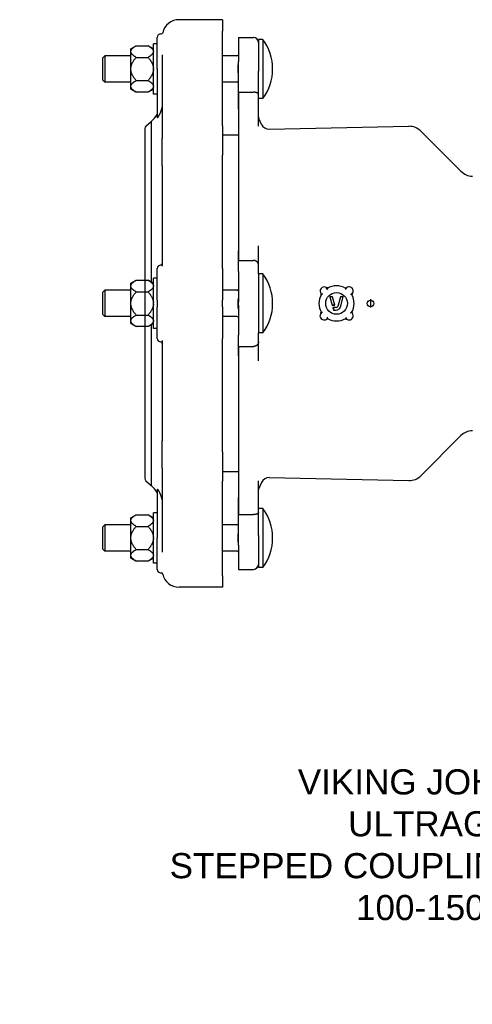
# Model space of a CAD drawing. Header units: millimetres. Extents: x 174 to 4346, y -111 to 879.
# Tile 2 of 5: x 519 to 790, y -111 to 477. Entities that reach past the tile are written whole.
import ezdxf

# ---------------------------------------------------------------- set-up
doc = ezdxf.new("R2010")
doc.units = ezdxf.units.MM
for name, color, linetype in [('DETAIL', 2, 'Continuous'), ('ORIGIN', 6, 'Continuous'), ('TEXT', 7, 'Continuous')]:
    doc.layers.add(name, color=color, linetype=linetype)
doc.styles.add('fastrack', font='ARIAL.TTF')

msp = doc.modelspace()

# ---------------------------------------------------------------- linework, layer by layer
msp.add_line((593.71, 321.38), (593.71, 293.68))
at = {"layer": 'DETAIL'}
for p, q in [((640.22, 476.92), (614.22, 476.92)), ((640.22, 476.92), (640.22, 470.09)), ((601.22, 447.51), (601.22, 466.39)), ((603.22, 468.39), (603.5, 468.39)), ((640.22, 413.59), (640.22, 470.09)), ((649.69, 466.29), (649.69, 451.89)), ((649.69, 466.29), (658.69, 466.29)), ((661.69, 465.13), (661.69, 446.11)), ((664.3, 465.13), (661.69, 465.13)), ((664.3, 465.13), (664.3, 429.93)), ((585.41, 459.53), (588.61, 461.38)), ((585.41, 458.13), (585.41, 459.53)), ((588.61, 461.38), (595.71, 461.38)), ((598.91, 459.53), (595.71, 461.38)), ((598.91, 432.53), (598.91, 462.53)), ((601.22, 462.53), (598.91, 462.53)), ((568.69, 454.16), (569.91, 455.38)), ((568.69, 440.9), (568.69, 454.16)), ((569.91, 455.38), (569.91, 439.68)), ((585.41, 455.38), (569.91, 455.38)), ((585.41, 457.69), (585.41, 458.13)), ((585.41, 447.97), (585.41, 457.69)), ((588.61, 454.45), (595.71, 454.45)), ((604.22, 455.95), (604.22, 405.92)), ((648.69, 455.38), (640.22, 455.38)), ((585.41, 447.09), (585.41, 447.97)), ((585.41, 437.36), (585.41, 447.09)), ((601.22, 447.51), (601.22, 418.42)), ((649.69, 447.94), (649.69, 451.89)), ((649.69, 433.63), (649.69, 447.94)), ((568.69, 440.9), (569.91, 439.68)), ((661.69, 432.32), (661.69, 446.11)), ((585.41, 439.68), (569.91, 439.68)), ((585.41, 436.92), (585.41, 437.36)), ((585.41, 435.52), (585.41, 436.92)), ((585.41, 435.52), (588.61, 433.68)), ((588.61, 440.6), (595.71, 440.6)), ((598.91, 435.52), (595.71, 433.68)), ((648.69, 439.68), (640.22, 439.68)), ((595.71, 433.68), (588.61, 433.68)), ((601.22, 432.53), (598.91, 432.53)), ((649.69, 423.43), (649.69, 433.63)), ((649.69, 433.63), (658.69, 433.63)), ((649.72, 432.47), (649.72, 334.63)), ((661.69, 413.45), (661.69, 432.32)), ((664.3, 429.93), (661.69, 429.93)), ((649.69, 423.43), (649.69, 338.98)), ((663.55, 414.43), (661.88, 418.02)), ((593.71, 411.88), (593.71, 321.38)), ((594.38, 413.37), (597.53, 416.17)), ((597.53, 416.17), (597.53, 320.33)), ((640.22, 413.59), (640.22, 396.06)), ((668.19, 411.54), (751.55, 413.29)), ((604.22, 389.65), (604.22, 405.92)), ((644.61, 408.03), (640.22, 408.03)), ((649.69, 408.03), (644.61, 408.03)), ((782.75, 386.45), (758.83, 410.36)), ((640.22, 328.37), (640.22, 396.06)), ((604.22, 389.65), (604.22, 329.71)), ((661.69, 330.52), (661.69, 341.9)), ((649.69, 333.21), (649.69, 338.98)), ((649.69, 327.63), (649.69, 333.21)), ((649.69, 333.21), (658.69, 333.21)), ((661.69, 325.13), (661.69, 330.52)), ((601.22, 309.53), (601.22, 328.41)), ((640.22, 328.37), (640.22, 309.53)), ((649.69, 326.57), (649.69, 327.63)), ((649.69, 326.57), (649.69, 308.53)), ((661.69, 325.13), (661.69, 294.87)), ((664.3, 325.13), (661.69, 325.13)), ((664.3, 325.13), (664.3, 289.93)), ((585.41, 319.53), (588.61, 321.38)), ((585.41, 318.13), (585.41, 319.53)), ((585.41, 317.69), (585.41, 318.13)), ((585.41, 307.97), (585.41, 317.69)), ((588.61, 321.38), (595.71, 321.38)), ((598.91, 319.53), (595.71, 321.38)), ((598.91, 292.53), (598.91, 322.53)), ((601.22, 322.53), (598.91, 322.53)), ((568.69, 314.16), (569.91, 315.38)), ((568.69, 300.9), (568.69, 314.16)), ((569.91, 315.38), (569.91, 299.68)), ((585.41, 315.38), (569.91, 315.38)), ((588.61, 314.45), (595.71, 314.45)), ((648.69, 315.38), (640.22, 315.38)), ((702.92, 316.52), (702.6, 316.86)), ((704.39, 311.55), (705.05, 311.05)), ((704.39, 311.55), (705.79, 306.55)), ((705.94, 311.55), (704.39, 311.55)), ((705.94, 311.55), (705.57, 311.05)), ((707.35, 306.55), (705.94, 311.55)), ((710.82, 311.55), (709.2, 305.78)), ((710.65, 305.38), (712.38, 311.55)), ((710.82, 311.55), (711.2, 311.05)), ((712.38, 311.55), (710.82, 311.55)), ((712.38, 311.55), (711.72, 311.05)), ((717.35, 313.01), (717.71, 313.36)), ((585.41, 307.09), (585.41, 307.97)), ((585.41, 297.36), (585.41, 307.09)), ((601.22, 309.53), (601.22, 305.53)), ((640.22, 305.53), (640.22, 309.53)), ((649.69, 306.53), (649.69, 308.53)), ((649.69, 306.53), (649.69, 288.49)), ((705.79, 306.55), (706.17, 307.05)), ((705.79, 306.55), (707.35, 306.55)), ((707.35, 306.55), (706.69, 307.05)), ((568.69, 300.9), (569.91, 299.68)), ((588.61, 300.6), (595.71, 300.6)), ((601.22, 286.65), (601.22, 305.53)), ((640.22, 305.53), (640.22, 286.68)), ((699.41, 302.09), (699.05, 301.74)), ((706.21, 305.05), (706.87, 304.55)), ((706.21, 305.05), (706.63, 303.55)), ((708.24, 305.05), (706.21, 305.05)), ((706.63, 303.55), (707.01, 304.05)), ((706.63, 303.55), (708.24, 303.55)), ((585.41, 299.68), (569.91, 299.68)), ((585.41, 296.92), (585.41, 297.36)), ((585.41, 295.52), (585.41, 296.92)), ((585.41, 295.52), (588.61, 293.68)), ((598.91, 295.52), (595.71, 293.68)), ((597.53, 294.72), (597.53, 198.88)), ((648.69, 299.68), (640.22, 299.68)), ((661.69, 294.87), (661.69, 289.93)), ((713.84, 298.58), (714.18, 298.23)), ((595.71, 293.68), (588.61, 293.68)), ((593.71, 293.68), (593.71, 203.18)), ((601.22, 292.53), (598.91, 292.53)), ((649.69, 287.42), (649.69, 288.49)), ((664.3, 289.93), (661.69, 289.93)), ((661.69, 284.54), (661.69, 289.93)), ((604.22, 285.34), (604.22, 225.4)), ((640.22, 218.99), (640.22, 286.68)), ((649.69, 281.84), (649.69, 287.42)), ((661.69, 273.23), (661.69, 284.54)), ((649.69, 276.17), (649.69, 281.84)), ((649.69, 281.84), (658.69, 281.84)), ((649.72, 280.42), (649.72, 182.58)), ((649.69, 276.17), (649.69, 191.64)), ((604.22, 209.14), (604.22, 225.4)), ((782.75, 228.61), (758.83, 204.69)), ((640.22, 218.99), (640.22, 201.46)), ((604.22, 209.14), (604.22, 159.11)), ((644.61, 207.03), (640.22, 207.03)), ((649.69, 207.03), (644.61, 207.03)), ((594.38, 201.69), (597.53, 198.88)), ((640.22, 144.96), (640.22, 201.46)), ((661.69, 182.75), (661.69, 201.63)), ((663.55, 200.63), (661.88, 197.04)), ((668.19, 203.51), (751.55, 201.76)), ((601.22, 196.63), (601.22, 167.54)), ((649.69, 181.42), (649.69, 191.64)), ((598.91, 152.53), (598.91, 182.53)), ((601.22, 182.53), (598.91, 182.53)), ((664.3, 185.13), (661.69, 185.13)), ((661.69, 168.94), (661.69, 182.75)), ((664.3, 185.13), (664.3, 149.93)), ((585.41, 179.53), (588.61, 181.38)), ((585.41, 178.13), (585.41, 179.53)), ((585.41, 177.69), (585.41, 178.13)), ((585.41, 167.97), (585.41, 177.69)), ((588.61, 181.38), (595.71, 181.38)), ((598.91, 179.53), (595.71, 181.38)), ((649.69, 167.11), (649.69, 181.42)), ((649.69, 181.42), (658.69, 181.42)), ((568.69, 174.16), (569.91, 175.38)), ((568.69, 160.9), (568.69, 174.16)), ((569.91, 175.38), (569.91, 159.68)), ((585.41, 175.38), (569.91, 175.38)), ((588.61, 174.45), (595.71, 174.45)), ((648.69, 175.38), (640.22, 175.38)), ((585.41, 167.09), (585.41, 167.97)), ((585.41, 157.36), (585.41, 167.09)), ((601.22, 148.66), (601.22, 167.54)), ((649.69, 163.17), (649.69, 167.11)), ((661.69, 168.94), (661.69, 155.19)), ((568.69, 160.9), (569.91, 159.68)), ((585.41, 159.68), (569.91, 159.68)), ((588.61, 160.6), (595.71, 160.6)), ((648.69, 159.68), (640.22, 159.68)), ((649.69, 163.17), (649.69, 148.76)), ((585.41, 156.92), (585.41, 157.36)), ((585.41, 155.52), (585.41, 156.92)), ((585.41, 155.52), (588.61, 153.68)), ((595.71, 153.68), (588.61, 153.68)), ((598.91, 155.52), (595.71, 153.68)), ((661.69, 155.19), (661.69, 149.93)), ((601.22, 152.53), (598.91, 152.53)), ((649.69, 148.76), (658.69, 148.76)), ((664.3, 149.93), (661.69, 149.93)), ((603.22, 146.66), (603.5, 146.66)), ((640.22, 144.96), (640.22, 138.13)), ((640.22, 138.13), (614.22, 138.13))]:
    msp.add_line(p, q, dxfattribs=at)
at = {"layer": 'DETAIL', "flags": 128}
for points in [[(585.41, 458.13), (585.43, 458.26), (585.46, 458.39), (585.5, 458.52), (585.55, 458.65), (585.61, 458.78), (585.68, 458.91), (585.76, 459.04), (585.85, 459.17), (585.94, 459.3), (586.05, 459.43), (586.17, 459.56), (586.29, 459.7), (586.43, 459.83), (586.58, 459.96), (586.73, 460.1), (586.9, 460.24), (587.07, 460.37), (587.26, 460.51), (587.46, 460.65), (587.67, 460.79), (587.89, 460.94), (588.12, 461.08), (588.36, 461.23), (588.61, 461.38)], [(595.71, 461.38), (595.96, 461.23), (596.21, 461.08), (596.44, 460.94), (596.65, 460.79), (596.86, 460.65), (597.06, 460.51), (597.25, 460.37), (597.42, 460.24), (597.59, 460.1), (597.74, 459.96), (597.89, 459.83), (598.03, 459.7), (598.15, 459.56), (598.27, 459.43), (598.38, 459.3), (598.47, 459.17), (598.56, 459.04), (598.64, 458.91), (598.71, 458.78), (598.77, 458.65), (598.82, 458.52), (598.86, 458.39), (598.89, 458.26), (598.91, 458.13)], [(588.61, 454.45), (588.36, 454.6), (588.12, 454.75), (587.89, 454.89), (587.67, 455.04), (587.46, 455.18), (587.26, 455.32), (587.07, 455.46), (586.9, 455.59), (586.73, 455.73), (586.58, 455.86), (586.43, 456), (586.29, 456.13), (586.17, 456.26), (586.05, 456.4), (585.94, 456.53), (585.85, 456.66), (585.76, 456.79), (585.68, 456.92), (585.61, 457.05), (585.55, 457.18), (585.5, 457.31), (585.46, 457.44), (585.43, 457.57), (585.41, 457.69)], [(585.41, 447.97), (585.43, 448.22), (585.46, 448.48), (585.5, 448.74), (585.55, 449), (585.61, 449.26), (585.68, 449.52), (585.76, 449.78), (585.85, 450.04), (585.94, 450.3), (586.05, 450.56), (586.17, 450.83), (586.29, 451.09), (586.43, 451.36), (586.58, 451.63), (586.73, 451.9), (586.9, 452.17), (587.07, 452.44), (587.26, 452.72), (587.46, 453), (587.67, 453.29), (587.89, 453.57), (588.12, 453.86), (588.36, 454.15), (588.61, 454.45)], [(598.91, 457.69), (598.89, 457.57), (598.86, 457.44), (598.82, 457.31), (598.77, 457.18), (598.71, 457.05), (598.64, 456.92), (598.56, 456.79), (598.47, 456.66), (598.38, 456.53), (598.27, 456.4), (598.15, 456.26), (598.03, 456.13), (597.89, 456), (597.74, 455.86), (597.59, 455.73), (597.42, 455.59), (597.25, 455.46), (597.06, 455.32), (596.86, 455.18), (596.65, 455.04), (596.44, 454.89), (596.21, 454.75), (595.96, 454.6), (595.71, 454.45)], [(595.71, 454.45), (595.96, 454.15), (596.21, 453.86), (596.44, 453.57), (596.65, 453.29), (596.86, 453), (597.06, 452.72), (597.25, 452.44), (597.42, 452.17), (597.59, 451.9), (597.74, 451.63), (597.89, 451.36), (598.03, 451.09), (598.15, 450.83), (598.27, 450.56), (598.38, 450.3), (598.47, 450.04), (598.56, 449.78), (598.64, 449.52), (598.71, 449.26), (598.77, 449), (598.82, 448.74), (598.86, 448.48), (598.89, 448.22), (598.91, 447.97)], [(649.69, 455.78), (649.69, 455.78), (649.69, 455.78), (649.68, 455.78), (649.67, 455.78), (649.67, 455.78), (649.66, 455.78), (649.65, 455.78), (649.64, 455.78), (649.62, 455.78), (649.61, 455.78), (649.6, 455.78), (649.59, 455.78), (649.58, 455.78), (649.57, 455.78), (649.55, 455.78), (649.54, 455.78), (649.53, 455.78), (649.52, 455.78), (649.51, 455.78), (649.51, 455.78), (649.5, 455.78), (649.5, 455.78), (649.49, 455.78), (649.49, 455.78)], [(588.61, 440.6), (588.36, 440.9), (588.12, 441.19), (587.89, 441.48), (587.67, 441.77), (587.46, 442.05), (587.26, 442.33), (587.07, 442.61), (586.9, 442.88), (586.73, 443.16), (586.58, 443.43), (586.43, 443.7), (586.29, 443.96), (586.17, 444.23), (586.05, 444.49), (585.94, 444.75), (585.85, 445.02), (585.76, 445.28), (585.68, 445.54), (585.61, 445.79), (585.55, 446.05), (585.5, 446.31), (585.46, 446.57), (585.43, 446.83), (585.41, 447.09)], [(598.91, 447.09), (598.89, 446.83), (598.86, 446.57), (598.82, 446.31), (598.77, 446.05), (598.71, 445.79), (598.64, 445.54), (598.56, 445.28), (598.47, 445.02), (598.38, 444.75), (598.27, 444.49), (598.15, 444.23), (598.03, 443.96), (597.89, 443.7), (597.74, 443.43), (597.59, 443.16), (597.42, 442.88), (597.25, 442.61), (597.06, 442.33), (596.86, 442.05), (596.65, 441.77), (596.44, 441.48), (596.21, 441.19), (595.96, 440.9), (595.71, 440.6)], [(649.69, 444.34), (649.69, 444.61), (649.67, 444.88), (649.66, 445.15), (649.64, 445.41), (649.61, 445.67), (649.59, 445.93), (649.56, 446.2), (649.54, 446.48), (649.52, 446.75), (649.51, 447.02), (649.49, 447.29), (649.49, 447.55), (649.49, 447.8), (649.51, 448.07), (649.52, 448.34), (649.54, 448.61), (649.56, 448.89), (649.59, 449.16), (649.61, 449.43), (649.64, 449.68), (649.66, 449.94), (649.67, 450.21), (649.69, 450.49), (649.69, 450.75)], [(585.41, 437.36), (585.43, 437.49), (585.46, 437.62), (585.5, 437.75), (585.55, 437.88), (585.61, 438.01), (585.68, 438.14), (585.76, 438.26), (585.85, 438.4), (585.94, 438.53), (586.05, 438.66), (586.17, 438.79), (586.29, 438.92), (586.43, 439.05), (586.58, 439.19), (586.73, 439.32), (586.9, 439.46), (587.07, 439.6), (587.26, 439.74), (587.46, 439.88), (587.67, 440.02), (587.89, 440.16), (588.12, 440.31), (588.36, 440.45), (588.61, 440.6)], [(588.61, 433.68), (588.36, 433.83), (588.12, 433.97), (587.89, 434.12), (587.67, 434.26), (587.46, 434.4), (587.26, 434.54), (587.07, 434.68), (586.9, 434.82), (586.73, 434.95), (586.58, 435.09), (586.43, 435.22), (586.29, 435.36), (586.17, 435.49), (586.05, 435.62), (585.94, 435.75), (585.85, 435.88), (585.76, 436.01), (585.68, 436.14), (585.61, 436.27), (585.55, 436.4), (585.5, 436.53), (585.46, 436.66), (585.43, 436.79), (585.41, 436.92)], [(595.71, 440.6), (595.96, 440.45), (596.21, 440.31), (596.44, 440.16), (596.65, 440.02), (596.86, 439.88), (597.06, 439.74), (597.25, 439.6), (597.42, 439.46), (597.59, 439.32), (597.74, 439.19), (597.89, 439.05), (598.03, 438.92), (598.15, 438.79), (598.27, 438.66), (598.38, 438.53), (598.47, 438.4), (598.56, 438.26), (598.64, 438.14), (598.71, 438.01), (598.77, 437.88), (598.82, 437.75), (598.86, 437.62), (598.89, 437.49), (598.91, 437.36)], [(598.91, 436.92), (598.89, 436.79), (598.86, 436.66), (598.82, 436.53), (598.77, 436.4), (598.71, 436.27), (598.64, 436.14), (598.56, 436.01), (598.47, 435.88), (598.38, 435.75), (598.27, 435.62), (598.15, 435.49), (598.03, 435.36), (597.89, 435.22), (597.74, 435.09), (597.59, 434.95), (597.42, 434.82), (597.25, 434.68), (597.06, 434.54), (596.86, 434.4), (596.65, 434.26), (596.44, 434.12), (596.21, 433.97), (595.96, 433.83), (595.71, 433.68)], [(649.69, 439.27), (649.69, 439.27), (649.67, 439.27), (649.66, 439.27), (649.64, 439.27), (649.61, 439.27), (649.59, 439.27), (649.56, 439.27), (649.54, 439.27), (649.52, 439.27), (649.51, 439.28), (649.49, 439.28), (649.49, 439.28), (649.49, 439.28), (649.51, 439.28), (649.52, 439.28), (649.54, 439.28), (649.56, 439.28), (649.59, 439.28), (649.61, 439.28), (649.64, 439.28), (649.66, 439.28), (649.67, 439.28), (649.69, 439.28), (649.69, 439.28)], [(649.72, 432.67), (649.71, 432.28), (649.71, 431.88), (649.71, 431.49), (649.71, 431.1), (649.71, 430.71), (649.71, 430.32), (649.71, 429.94), (649.71, 429.55), (649.71, 429.16), (649.7, 428.77), (649.7, 428.39), (649.7, 428), (649.7, 427.62), (649.7, 427.24), (649.7, 426.85), (649.7, 426.47), (649.7, 426.09), (649.7, 425.71), (649.7, 425.33), (649.69, 424.95), (649.69, 424.57), (649.69, 424.19), (649.69, 423.81), (649.69, 423.43)], [(649.72, 433.52), (649.72, 433.45), (649.72, 433.39), (649.72, 433.33), (649.72, 433.27), (649.72, 433.21), (649.72, 433.16), (649.72, 433.1), (649.72, 433.05), (649.72, 432.99), (649.72, 432.94), (649.72, 432.89), (649.72, 432.84), (649.72, 432.8), (649.72, 432.76), (649.72, 432.72), (649.72, 432.68), (649.72, 432.64), (649.72, 432.61), (649.72, 432.58), (649.72, 432.55), (649.72, 432.53), (649.72, 432.51), (649.72, 432.49), (649.72, 432.47)], [(649.72, 433.52), (649.72, 433.48), (649.72, 433.45), (649.72, 433.41), (649.72, 433.38), (649.72, 433.34), (649.72, 433.31), (649.72, 433.27), (649.72, 433.23), (649.72, 433.2), (649.72, 433.16), (649.72, 433.13), (649.72, 433.09), (649.72, 433.06), (649.72, 433.02), (649.72, 432.99), (649.72, 432.95), (649.72, 432.92), (649.72, 432.88), (649.72, 432.84), (649.72, 432.81), (649.72, 432.77), (649.72, 432.74), (649.72, 432.7), (649.72, 432.67)], [(661.69, 432.32), (661.68, 432.4), (661.67, 432.49), (661.63, 432.57), (661.59, 432.66), (661.53, 432.74), (661.46, 432.82), (661.38, 432.9), (661.29, 432.98), (661.19, 433.05), (661.07, 433.12), (660.95, 433.19), (660.81, 433.25), (660.67, 433.31), (660.52, 433.36), (660.36, 433.41), (660.19, 433.46), (660.02, 433.5), (659.84, 433.53), (659.65, 433.56), (659.47, 433.59), (659.28, 433.61), (659.08, 433.62), (658.89, 433.63), (658.69, 433.63)], [(604.22, 425.62), (604.21, 425.61), (604.19, 425.53), (604.17, 425.42), (604.15, 425.31), (604.12, 425.2), (604.1, 425.08), (604.07, 424.95), (604.04, 424.81), (604.01, 424.67), (603.97, 424.51), (603.93, 424.34), (603.88, 424.17), (603.84, 423.99), (603.79, 423.82), (603.74, 423.64), (603.69, 423.46), (603.63, 423.28), (603.58, 423.1), (603.52, 422.92), (603.46, 422.74), (603.4, 422.56), (603.34, 422.38), (603.28, 422.21), (603.22, 422.04)], [(603.22, 422.04), (603.13, 421.81), (603.04, 421.58), (602.95, 421.36), (602.86, 421.15), (602.77, 420.94), (602.68, 420.74), (602.59, 420.55), (602.5, 420.37), (602.41, 420.18), (602.31, 420), (602.22, 419.82), (602.12, 419.65), (602.02, 419.48), (601.92, 419.31), (601.83, 419.15), (601.73, 419), (601.63, 418.86), (601.54, 418.73), (601.45, 418.61), (601.37, 418.52), (601.31, 418.45), (601.26, 418.41), (601.23, 418.4), (601.22, 418.42)], [(649.69, 338.98), (649.69, 338.75), (649.69, 338.52), (649.69, 338.29), (649.69, 338.06), (649.7, 337.84), (649.7, 337.61), (649.7, 337.39), (649.7, 337.16), (649.7, 336.94), (649.7, 336.72), (649.7, 336.5), (649.7, 336.28), (649.7, 336.06), (649.7, 335.84), (649.71, 335.63), (649.71, 335.41), (649.71, 335.2), (649.71, 334.98), (649.71, 334.77), (649.71, 334.56), (649.71, 334.35), (649.71, 334.14), (649.71, 333.93), (649.72, 333.72)], [(649.72, 334.63), (649.72, 334.56), (649.72, 334.5), (649.72, 334.43), (649.72, 334.36), (649.72, 334.29), (649.72, 334.22), (649.72, 334.16), (649.72, 334.09), (649.72, 334.02), (649.72, 333.96), (649.72, 333.9), (649.72, 333.84), (649.72, 333.78), (649.72, 333.73), (649.72, 333.67), (649.72, 333.62), (649.72, 333.57), (649.72, 333.52), (649.72, 333.48), (649.72, 333.43), (649.72, 333.39), (649.72, 333.35), (649.72, 333.32), (649.72, 333.28)], [(649.72, 333.72), (649.72, 333.7), (649.72, 333.68), (649.72, 333.67), (649.72, 333.65), (649.72, 333.63), (649.72, 333.61), (649.72, 333.59), (649.72, 333.57), (649.72, 333.56), (649.72, 333.54), (649.72, 333.52), (649.72, 333.5), (649.72, 333.48), (649.72, 333.47), (649.72, 333.45), (649.72, 333.43), (649.72, 333.41), (649.72, 333.39), (649.72, 333.37), (649.72, 333.36), (649.72, 333.34), (649.72, 333.32), (649.72, 333.3), (649.72, 333.28)], [(661.69, 330.52), (661.68, 330.7), (661.67, 330.88), (661.63, 331.05), (661.59, 331.22), (661.53, 331.39), (661.46, 331.55), (661.38, 331.71), (661.29, 331.87), (661.19, 332.02), (661.07, 332.16), (660.95, 332.3), (660.81, 332.43), (660.67, 332.55), (660.52, 332.66), (660.36, 332.76), (660.19, 332.85), (660.02, 332.94), (659.84, 333.01), (659.65, 333.07), (659.47, 333.12), (659.28, 333.16), (659.08, 333.19), (658.89, 333.21), (658.69, 333.21)], [(585.41, 318.13), (585.43, 318.26), (585.46, 318.39), (585.5, 318.52), (585.55, 318.65), (585.61, 318.78), (585.68, 318.91), (585.76, 319.04), (585.85, 319.17), (585.94, 319.3), (586.05, 319.43), (586.17, 319.56), (586.29, 319.7), (586.43, 319.83), (586.58, 319.96), (586.73, 320.1), (586.9, 320.24), (587.07, 320.37), (587.26, 320.51), (587.46, 320.65), (587.67, 320.79), (587.89, 320.94), (588.12, 321.08), (588.36, 321.23), (588.61, 321.38)], [(588.61, 314.45), (588.36, 314.6), (588.12, 314.75), (587.89, 314.89), (587.67, 315.04), (587.46, 315.18), (587.26, 315.32), (587.07, 315.46), (586.9, 315.59), (586.73, 315.73), (586.58, 315.86), (586.43, 316), (586.29, 316.13), (586.17, 316.26), (586.05, 316.4), (585.94, 316.53), (585.85, 316.66), (585.76, 316.79), (585.68, 316.92), (585.61, 317.05), (585.55, 317.18), (585.5, 317.31), (585.46, 317.44), (585.43, 317.57), (585.41, 317.69)], [(595.71, 321.38), (595.96, 321.23), (596.21, 321.08), (596.44, 320.94), (596.65, 320.79), (596.86, 320.65), (597.06, 320.51), (597.25, 320.37), (597.42, 320.24), (597.59, 320.1), (597.74, 319.96), (597.89, 319.83), (598.03, 319.7), (598.15, 319.56), (598.27, 319.43), (598.38, 319.3), (598.47, 319.17), (598.56, 319.04), (598.64, 318.91), (598.71, 318.78), (598.77, 318.65), (598.82, 318.52), (598.86, 318.39), (598.89, 318.26), (598.91, 318.13)], [(598.91, 317.69), (598.89, 317.57), (598.86, 317.44), (598.82, 317.31), (598.77, 317.18), (598.71, 317.05), (598.64, 316.92), (598.56, 316.79), (598.47, 316.66), (598.38, 316.53), (598.27, 316.4), (598.15, 316.26), (598.03, 316.13), (597.89, 316), (597.74, 315.86), (597.59, 315.73), (597.42, 315.59), (597.25, 315.46), (597.06, 315.32), (596.86, 315.18), (596.65, 315.04), (596.44, 314.89), (596.21, 314.75), (595.96, 314.6), (595.71, 314.45)], [(585.41, 307.97), (585.43, 308.22), (585.46, 308.48), (585.5, 308.74), (585.55, 309), (585.61, 309.26), (585.68, 309.52), (585.76, 309.78), (585.85, 310.04), (585.94, 310.3), (586.05, 310.56), (586.17, 310.83), (586.29, 311.09), (586.43, 311.36), (586.58, 311.63), (586.73, 311.9), (586.9, 312.17), (587.07, 312.44), (587.26, 312.72), (587.46, 313), (587.67, 313.29), (587.89, 313.57), (588.12, 313.86), (588.36, 314.15), (588.61, 314.45)], [(595.71, 314.45), (595.96, 314.15), (596.21, 313.86), (596.44, 313.57), (596.65, 313.29), (596.86, 313), (597.06, 312.72), (597.25, 312.44), (597.42, 312.17), (597.59, 311.9), (597.74, 311.63), (597.89, 311.36), (598.03, 311.09), (598.15, 310.83), (598.27, 310.56), (598.38, 310.3), (598.47, 310.04), (598.56, 309.78), (598.64, 309.52), (598.71, 309.26), (598.77, 309), (598.82, 308.74), (598.86, 308.48), (598.89, 308.22), (598.91, 307.97)], [(649.69, 315.72), (649.69, 315.72), (649.67, 315.73), (649.66, 315.73), (649.64, 315.74), (649.61, 315.74), (649.59, 315.75), (649.56, 315.75), (649.54, 315.76), (649.52, 315.76), (649.51, 315.77), (649.49, 315.77), (649.49, 315.78), (649.49, 315.78), (649.51, 315.78), (649.52, 315.79), (649.54, 315.79), (649.56, 315.8), (649.59, 315.8), (649.61, 315.81), (649.64, 315.81), (649.66, 315.82), (649.67, 315.82), (649.69, 315.83), (649.69, 315.83)], [(698.8, 312.9), (698.83, 312.91), (698.87, 312.91), (698.91, 312.92), (698.94, 312.92), (698.98, 312.92), (699.01, 312.93), (699.04, 312.93), (699.08, 312.94), (699.11, 312.94), (699.14, 312.95), (699.17, 312.95), (699.2, 312.96), (699.23, 312.96), (699.26, 312.97), (699.28, 312.97), (699.31, 312.98), (699.33, 312.98), (699.35, 312.99), (699.37, 312.99), (699.38, 313), (699.39, 313), (699.4, 313), (699.41, 313.01), (699.41, 313.01)], [(700.09, 313.14), (700.05, 313.13), (700.01, 313.12), (699.98, 313.12), (699.94, 313.11), (699.9, 313.1), (699.86, 313.09), (699.82, 313.08), (699.79, 313.08), (699.75, 313.07), (699.72, 313.06), (699.68, 313.06), (699.65, 313.05), (699.61, 313.04), (699.58, 313.04), (699.55, 313.03), (699.53, 313.03), (699.5, 313.02), (699.48, 313.02), (699.46, 313.02), (699.44, 313.01), (699.43, 313.01), (699.42, 313.01), (699.42, 313.01), (699.41, 313.01)], [(702.26, 316.49), (702.28, 316.51), (702.31, 316.54), (702.33, 316.56), (702.35, 316.59), (702.37, 316.61), (702.39, 316.63), (702.41, 316.65), (702.43, 316.68), (702.45, 316.7), (702.47, 316.72), (702.48, 316.74), (702.5, 316.75), (702.51, 316.77), (702.53, 316.79), (702.54, 316.8), (702.55, 316.81), (702.56, 316.82), (702.57, 316.83), (702.58, 316.84), (702.59, 316.85), (702.59, 316.85), (702.6, 316.86), (702.6, 316.86), (702.6, 316.86)], [(702.6, 316.86), (702.6, 316.86), (702.61, 316.86), (702.61, 316.86), (702.62, 316.87), (702.62, 316.87), (702.63, 316.88), (702.64, 316.89), (702.66, 316.9), (702.67, 316.91), (702.68, 316.92), (702.7, 316.93), (702.71, 316.95), (702.73, 316.96), (702.75, 316.98), (702.76, 317), (702.78, 317.01), (702.8, 317.03), (702.82, 317.05), (702.84, 317.07), (702.86, 317.1), (702.88, 317.12), (702.9, 317.14), (702.93, 317.16), (702.95, 317.19)], [(702.6, 316.86), (702.6, 316.86), (702.6, 316.86), (702.6, 316.86), (702.6, 316.86), (702.6, 316.86), (702.6, 316.86), (702.6, 316.86), (702.6, 316.86), (702.6, 316.86), (702.6, 316.86), (702.6, 316.86), (702.6, 316.86), (702.6, 316.86), (702.6, 316.86), (702.6, 316.86), (702.6, 316.86), (702.6, 316.86), (702.6, 316.86), (702.6, 316.86), (702.6, 316.86), (702.6, 316.86), (702.6, 316.86), (702.6, 316.86), (702.6, 316.86)], [(702.84, 315.88), (702.85, 315.92), (702.85, 315.95), (702.86, 315.99), (702.86, 316.03), (702.87, 316.06), (702.87, 316.1), (702.88, 316.14), (702.88, 316.17), (702.88, 316.21), (702.89, 316.24), (702.89, 316.27), (702.9, 316.3), (702.9, 316.33), (702.9, 316.36), (702.91, 316.39), (702.91, 316.42), (702.91, 316.44), (702.92, 316.46), (702.92, 316.48), (702.92, 316.49), (702.92, 316.5), (702.92, 316.51), (702.92, 316.52), (702.92, 316.52)], [(703.02, 317.11), (703.02, 317.07), (703.01, 317.04), (703.01, 317), (703, 316.97), (703, 316.93), (702.99, 316.9), (702.99, 316.87), (702.98, 316.83), (702.98, 316.8), (702.97, 316.77), (702.97, 316.74), (702.96, 316.72), (702.96, 316.69), (702.95, 316.66), (702.95, 316.64), (702.95, 316.62), (702.94, 316.6), (702.94, 316.58), (702.93, 316.56), (702.93, 316.55), (702.93, 316.54), (702.93, 316.53), (702.93, 316.52), (702.92, 316.52)], [(713.76, 317.11), (713.76, 317.07), (713.77, 317.04), (713.77, 317), (713.77, 316.97), (713.78, 316.93), (713.78, 316.9), (713.79, 316.87), (713.79, 316.84), (713.8, 316.8), (713.8, 316.77), (713.81, 316.74), (713.81, 316.72), (713.81, 316.69), (713.82, 316.66), (713.82, 316.64), (713.83, 316.62), (713.83, 316.59), (713.83, 316.58), (713.84, 316.56), (713.84, 316.55), (713.84, 316.53), (713.84, 316.53), (713.84, 316.52), (713.84, 316.52)], [(714, 315.83), (713.99, 315.86), (713.98, 315.9), (713.97, 315.94), (713.96, 315.98), (713.95, 316.02), (713.94, 316.06), (713.93, 316.1), (713.92, 316.13), (713.91, 316.17), (713.9, 316.21), (713.9, 316.24), (713.89, 316.28), (713.88, 316.31), (713.88, 316.34), (713.87, 316.37), (713.86, 316.4), (713.86, 316.43), (713.85, 316.45), (713.85, 316.47), (713.85, 316.49), (713.84, 316.5), (713.84, 316.51), (713.84, 316.52), (713.84, 316.52)], [(716.71, 313.09), (716.75, 313.08), (716.79, 313.08), (716.82, 313.07), (716.86, 313.07), (716.9, 313.07), (716.93, 313.06), (716.97, 313.06), (717, 313.05), (717.04, 313.05), (717.07, 313.04), (717.11, 313.04), (717.14, 313.04), (717.17, 313.03), (717.2, 313.03), (717.22, 313.03), (717.25, 313.02), (717.27, 313.02), (717.29, 313.02), (717.31, 313.02), (717.32, 313.01), (717.34, 313.01), (717.34, 313.01), (717.35, 313.01), (717.35, 313.01)], [(717.35, 313.7), (717.37, 313.68), (717.39, 313.65), (717.42, 313.63), (717.44, 313.61), (717.46, 313.59), (717.49, 313.57), (717.51, 313.55), (717.53, 313.53), (717.55, 313.51), (717.57, 313.49), (717.59, 313.47), (717.61, 313.46), (717.62, 313.44), (717.64, 313.43), (717.65, 313.42), (717.66, 313.4), (717.68, 313.39), (717.69, 313.38), (717.69, 313.38), (717.7, 313.37), (717.71, 313.36), (717.71, 313.36), (717.71, 313.36), (717.71, 313.36)], [(717.99, 312.9), (717.96, 312.9), (717.92, 312.91), (717.88, 312.91), (717.85, 312.92), (717.81, 312.92), (717.77, 312.93), (717.74, 312.94), (717.7, 312.94), (717.67, 312.95), (717.64, 312.95), (717.6, 312.96), (717.57, 312.96), (717.54, 312.97), (717.51, 312.97), (717.49, 312.98), (717.46, 312.98), (717.44, 312.99), (717.42, 312.99), (717.4, 312.99), (717.38, 313), (717.37, 313), (717.36, 313), (717.36, 313.01), (717.35, 313.01)], [(718.09, 312.99), (718.06, 313.01), (718.04, 313.03), (718.01, 313.06), (717.99, 313.08), (717.97, 313.1), (717.94, 313.13), (717.92, 313.15), (717.9, 313.17), (717.88, 313.19), (717.86, 313.21), (717.84, 313.23), (717.82, 313.24), (717.8, 313.26), (717.79, 313.28), (717.77, 313.29), (717.76, 313.3), (717.75, 313.32), (717.74, 313.33), (717.73, 313.33), (717.72, 313.34), (717.72, 313.35), (717.72, 313.35), (717.71, 313.36), (717.71, 313.36)], [(588.61, 300.6), (588.36, 300.9), (588.12, 301.19), (587.89, 301.48), (587.67, 301.77), (587.46, 302.05), (587.26, 302.33), (587.07, 302.61), (586.9, 302.88), (586.73, 303.16), (586.58, 303.43), (586.43, 303.7), (586.29, 303.96), (586.17, 304.23), (586.05, 304.49), (585.94, 304.75), (585.85, 305.02), (585.76, 305.28), (585.68, 305.54), (585.61, 305.79), (585.55, 306.05), (585.5, 306.31), (585.46, 306.57), (585.43, 306.83), (585.41, 307.09)], [(598.91, 307.09), (598.89, 306.83), (598.86, 306.57), (598.82, 306.31), (598.77, 306.05), (598.71, 305.79), (598.64, 305.54), (598.56, 305.28), (598.47, 305.02), (598.38, 304.75), (598.27, 304.49), (598.15, 304.23), (598.03, 303.96), (597.89, 303.7), (597.74, 303.43), (597.59, 303.16), (597.42, 302.88), (597.25, 302.61), (597.06, 302.33), (596.86, 302.05), (596.65, 301.77), (596.44, 301.48), (596.21, 301.19), (595.96, 300.9), (595.71, 300.6)], [(649.69, 304.18), (649.69, 304.44), (649.67, 304.72), (649.66, 304.99), (649.64, 305.25), (649.61, 305.5), (649.59, 305.77), (649.56, 306.04), (649.54, 306.32), (649.52, 306.59), (649.51, 306.86), (649.49, 307.13), (649.49, 307.38), (649.49, 307.64), (649.51, 307.91), (649.52, 308.18), (649.54, 308.45), (649.56, 308.73), (649.59, 309), (649.61, 309.26), (649.64, 309.52), (649.66, 309.78), (649.67, 310.05), (649.69, 310.33), (649.69, 310.59)], [(585.41, 297.36), (585.43, 297.49), (585.46, 297.62), (585.5, 297.75), (585.55, 297.88), (585.61, 298.01), (585.68, 298.14), (585.76, 298.26), (585.85, 298.4), (585.94, 298.53), (586.05, 298.66), (586.17, 298.79), (586.29, 298.92), (586.43, 299.05), (586.58, 299.19), (586.73, 299.32), (586.9, 299.46), (587.07, 299.6), (587.26, 299.74), (587.46, 299.88), (587.67, 300.02), (587.89, 300.16), (588.12, 300.31), (588.36, 300.45), (588.61, 300.6)], [(595.71, 300.6), (595.96, 300.45), (596.21, 300.31), (596.44, 300.16), (596.65, 300.02), (596.86, 299.88), (597.06, 299.74), (597.25, 299.6), (597.42, 299.46), (597.59, 299.32), (597.74, 299.19), (597.89, 299.05), (598.03, 298.92), (598.15, 298.79), (598.27, 298.66), (598.38, 298.53), (598.47, 298.4), (598.56, 298.26), (598.64, 298.14), (598.71, 298.01), (598.77, 297.88), (598.82, 297.75), (598.86, 297.62), (598.89, 297.49), (598.91, 297.36)], [(698.69, 302.11), (698.72, 302.08), (698.74, 302.06), (698.77, 302.04), (698.79, 302.02), (698.81, 301.99), (698.83, 301.97), (698.86, 301.95), (698.88, 301.93), (698.9, 301.91), (698.92, 301.89), (698.93, 301.87), (698.95, 301.86), (698.97, 301.84), (698.98, 301.82), (698.99, 301.81), (699.01, 301.8), (699.02, 301.78), (699.03, 301.77), (699.03, 301.76), (699.04, 301.76), (699.04, 301.75), (699.05, 301.74), (699.05, 301.74), (699.05, 301.74)], [(698.79, 302.2), (698.83, 302.2), (698.87, 302.19), (698.9, 302.19), (698.94, 302.18), (698.97, 302.18), (699.01, 302.17), (699.04, 302.17), (699.08, 302.16), (699.11, 302.16), (699.14, 302.15), (699.17, 302.14), (699.2, 302.14), (699.23, 302.13), (699.26, 302.13), (699.28, 302.13), (699.31, 302.12), (699.33, 302.12), (699.35, 302.11), (699.37, 302.11), (699.38, 302.1), (699.39, 302.1), (699.4, 302.1), (699.41, 302.09), (699.41, 302.09)], [(699.41, 301.4), (699.39, 301.42), (699.37, 301.44), (699.34, 301.46), (699.32, 301.49), (699.3, 301.51), (699.27, 301.53), (699.25, 301.55), (699.23, 301.57), (699.21, 301.59), (699.19, 301.61), (699.17, 301.62), (699.16, 301.64), (699.14, 301.65), (699.12, 301.67), (699.11, 301.68), (699.1, 301.69), (699.09, 301.7), (699.08, 301.71), (699.07, 301.72), (699.06, 301.73), (699.05, 301.73), (699.05, 301.74), (699.05, 301.74), (699.05, 301.74)], [(700.05, 302.02), (700.02, 302.02), (699.98, 302.02), (699.94, 302.03), (699.9, 302.03), (699.87, 302.04), (699.83, 302.04), (699.8, 302.04), (699.76, 302.05), (699.73, 302.05), (699.69, 302.06), (699.66, 302.06), (699.63, 302.06), (699.6, 302.07), (699.57, 302.07), (699.54, 302.08), (699.52, 302.08), (699.49, 302.08), (699.47, 302.08), (699.46, 302.09), (699.44, 302.09), (699.43, 302.09), (699.42, 302.09), (699.42, 302.09), (699.41, 302.09)], [(716.66, 301.94), (716.7, 301.95), (716.74, 301.96), (716.77, 301.97), (716.81, 301.98), (716.85, 301.99), (716.89, 302), (716.93, 302), (716.97, 302.01), (717, 302.02), (717.04, 302.03), (717.08, 302.04), (717.11, 302.04), (717.14, 302.05), (717.17, 302.06), (717.2, 302.06), (717.23, 302.07), (717.26, 302.07), (717.28, 302.08), (717.3, 302.08), (717.32, 302.09), (717.33, 302.09), (717.34, 302.09), (717.35, 302.09), (717.35, 302.09)], [(718, 302.21), (717.96, 302.21), (717.92, 302.2), (717.89, 302.2), (717.85, 302.19), (717.81, 302.19), (717.78, 302.18), (717.74, 302.18), (717.71, 302.17), (717.67, 302.17), (717.64, 302.16), (717.61, 302.15), (717.58, 302.15), (717.55, 302.14), (717.52, 302.14), (717.49, 302.13), (717.46, 302.12), (717.44, 302.12), (717.42, 302.11), (717.4, 302.11), (717.38, 302.1), (717.37, 302.1), (717.36, 302.1), (717.36, 302.09), (717.35, 302.09)], [(588.61, 293.68), (588.36, 293.83), (588.12, 293.97), (587.89, 294.12), (587.67, 294.26), (587.46, 294.4), (587.26, 294.54), (587.07, 294.68), (586.9, 294.82), (586.73, 294.95), (586.58, 295.09), (586.43, 295.22), (586.29, 295.36), (586.17, 295.49), (586.05, 295.62), (585.94, 295.75), (585.85, 295.88), (585.76, 296.01), (585.68, 296.14), (585.61, 296.27), (585.55, 296.4), (585.5, 296.53), (585.46, 296.66), (585.43, 296.79), (585.41, 296.92)], [(598.91, 296.92), (598.89, 296.79), (598.86, 296.66), (598.82, 296.53), (598.77, 296.4), (598.71, 296.27), (598.64, 296.14), (598.56, 296.01), (598.47, 295.88), (598.38, 295.75), (598.27, 295.62), (598.15, 295.49), (598.03, 295.36), (597.89, 295.22), (597.74, 295.09), (597.59, 294.95), (597.42, 294.82), (597.25, 294.68), (597.06, 294.54), (596.86, 294.4), (596.65, 294.26), (596.44, 294.12), (596.21, 293.97), (595.96, 293.83), (595.71, 293.68)], [(649.49, 299.28), (649.49, 299.27), (649.5, 299.27), (649.51, 299.27), (649.51, 299.27), (649.52, 299.26), (649.53, 299.26), (649.54, 299.26), (649.55, 299.26), (649.56, 299.26), (649.57, 299.25), (649.58, 299.25), (649.6, 299.25), (649.61, 299.25), (649.62, 299.24), (649.63, 299.24), (649.64, 299.24), (649.65, 299.24), (649.66, 299.24), (649.67, 299.23), (649.68, 299.23), (649.68, 299.23), (649.69, 299.23), (649.69, 299.22), (649.69, 299.22)], [(702.77, 299.28), (702.78, 299.24), (702.79, 299.2), (702.8, 299.16), (702.81, 299.12), (702.82, 299.08), (702.83, 299.04), (702.84, 299), (702.85, 298.97), (702.85, 298.93), (702.86, 298.89), (702.87, 298.86), (702.88, 298.82), (702.88, 298.79), (702.89, 298.76), (702.9, 298.73), (702.9, 298.7), (702.91, 298.67), (702.91, 298.65), (702.91, 298.63), (702.92, 298.61), (702.92, 298.6), (702.92, 298.59), (702.92, 298.58), (702.92, 298.58)], [(703.03, 297.99), (703.03, 298.03), (703.02, 298.06), (703.02, 298.1), (703.01, 298.13), (703.01, 298.17), (703, 298.2), (703, 298.23), (702.99, 298.26), (702.99, 298.29), (702.98, 298.33), (702.98, 298.35), (702.97, 298.38), (702.97, 298.41), (702.96, 298.44), (702.96, 298.46), (702.95, 298.48), (702.95, 298.5), (702.94, 298.52), (702.94, 298.54), (702.93, 298.55), (702.93, 298.56), (702.93, 298.57), (702.93, 298.58), (702.92, 298.58)], [(713.76, 298), (713.77, 298.03), (713.77, 298.07), (713.78, 298.1), (713.78, 298.14), (713.79, 298.17), (713.79, 298.2), (713.8, 298.24), (713.8, 298.27), (713.81, 298.3), (713.81, 298.33), (713.82, 298.36), (713.82, 298.39), (713.82, 298.42), (713.83, 298.44), (713.83, 298.47), (713.83, 298.49), (713.83, 298.51), (713.84, 298.53), (713.84, 298.54), (713.84, 298.56), (713.84, 298.57), (713.84, 298.57), (713.84, 298.58), (713.84, 298.58)], [(713.92, 299.22), (713.91, 299.19), (713.91, 299.15), (713.91, 299.11), (713.9, 299.07), (713.9, 299.04), (713.89, 299), (713.89, 298.96), (713.89, 298.93), (713.88, 298.89), (713.88, 298.86), (713.87, 298.83), (713.87, 298.8), (713.87, 298.77), (713.86, 298.74), (713.86, 298.71), (713.85, 298.69), (713.85, 298.66), (713.85, 298.64), (713.85, 298.62), (713.85, 298.61), (713.84, 298.6), (713.84, 298.59), (713.84, 298.58), (713.84, 298.58)], [(713.85, 297.91), (713.87, 297.93), (713.89, 297.95), (713.91, 297.97), (713.93, 298), (713.95, 298.02), (713.97, 298.04), (713.99, 298.06), (714.01, 298.07), (714.03, 298.09), (714.05, 298.11), (714.06, 298.13), (714.08, 298.14), (714.09, 298.15), (714.11, 298.17), (714.12, 298.18), (714.13, 298.19), (714.14, 298.2), (714.15, 298.21), (714.16, 298.21), (714.17, 298.22), (714.17, 298.22), (714.18, 298.23), (714.18, 298.23), (714.18, 298.23)], [(714.53, 298.59), (714.5, 298.57), (714.48, 298.54), (714.46, 298.52), (714.44, 298.5), (714.42, 298.47), (714.39, 298.45), (714.37, 298.43), (714.35, 298.41), (714.34, 298.39), (714.32, 298.37), (714.3, 298.35), (714.28, 298.33), (714.27, 298.32), (714.25, 298.3), (714.24, 298.29), (714.23, 298.27), (714.22, 298.26), (714.21, 298.25), (714.2, 298.25), (714.19, 298.24), (714.19, 298.23), (714.19, 298.23), (714.18, 298.23), (714.18, 298.23)], [(661.69, 284.54), (661.68, 284.36), (661.67, 284.18), (661.63, 284.01), (661.59, 283.84), (661.53, 283.67), (661.46, 283.5), (661.38, 283.34), (661.29, 283.19), (661.19, 283.04), (661.07, 282.89), (660.95, 282.76), (660.81, 282.63), (660.67, 282.51), (660.52, 282.4), (660.36, 282.29), (660.19, 282.2), (660.02, 282.12), (659.84, 282.04), (659.65, 281.98), (659.47, 281.93), (659.28, 281.89), (659.08, 281.86), (658.89, 281.85), (658.69, 281.84)], [(649.72, 281.34), (649.71, 281.14), (649.71, 280.94), (649.71, 280.73), (649.71, 280.53), (649.71, 280.32), (649.71, 280.11), (649.71, 279.9), (649.71, 279.69), (649.71, 279.48), (649.7, 279.26), (649.7, 279.05), (649.7, 278.83), (649.7, 278.62), (649.7, 278.4), (649.7, 278.18), (649.7, 277.96), (649.7, 277.74), (649.7, 277.52), (649.7, 277.3), (649.69, 277.07), (649.69, 276.85), (649.69, 276.62), (649.69, 276.39), (649.69, 276.17)], [(649.72, 281.78), (649.72, 281.76), (649.72, 281.74), (649.72, 281.73), (649.72, 281.71), (649.72, 281.69), (649.72, 281.67), (649.72, 281.65), (649.72, 281.64), (649.72, 281.62), (649.72, 281.6), (649.72, 281.58), (649.72, 281.56), (649.72, 281.55), (649.72, 281.53), (649.72, 281.51), (649.72, 281.49), (649.72, 281.47), (649.72, 281.45), (649.72, 281.44), (649.72, 281.42), (649.72, 281.4), (649.72, 281.38), (649.72, 281.36), (649.72, 281.34)], [(649.72, 281.78), (649.72, 281.75), (649.72, 281.71), (649.72, 281.67), (649.72, 281.63), (649.72, 281.59), (649.72, 281.54), (649.72, 281.5), (649.72, 281.45), (649.72, 281.39), (649.72, 281.34), (649.72, 281.28), (649.72, 281.22), (649.72, 281.16), (649.72, 281.1), (649.72, 281.04), (649.72, 280.97), (649.72, 280.9), (649.72, 280.84), (649.72, 280.77), (649.72, 280.7), (649.72, 280.63), (649.72, 280.56), (649.72, 280.49), (649.72, 280.42)], [(601.22, 196.63), (601.23, 196.65), (601.26, 196.64), (601.31, 196.6), (601.38, 196.53), (601.46, 196.43), (601.55, 196.31), (601.65, 196.17), (601.75, 196.02), (601.85, 195.87), (601.95, 195.7), (602.05, 195.53), (602.15, 195.35), (602.25, 195.17), (602.35, 194.99), (602.44, 194.8), (602.53, 194.61), (602.63, 194.42), (602.72, 194.23), (602.8, 194.03), (602.89, 193.84), (602.97, 193.64), (603.05, 193.43), (603.14, 193.22), (603.22, 193.01)], [(603.22, 193.01), (603.28, 192.83), (603.34, 192.65), (603.41, 192.47), (603.47, 192.29), (603.53, 192.1), (603.59, 191.92), (603.64, 191.74), (603.7, 191.55), (603.75, 191.37), (603.8, 191.2), (603.85, 191.02), (603.89, 190.86), (603.93, 190.69), (603.97, 190.54), (604, 190.39), (604.04, 190.26), (604.07, 190.13), (604.09, 190.01), (604.12, 189.89), (604.14, 189.76), (604.17, 189.65), (604.19, 189.54), (604.21, 189.45), (604.22, 189.43)], [(649.69, 191.64), (649.69, 191.27), (649.69, 190.89), (649.69, 190.51), (649.69, 190.13), (649.7, 189.75), (649.7, 189.36), (649.7, 188.98), (649.7, 188.6), (649.7, 188.21), (649.7, 187.83), (649.7, 187.45), (649.7, 187.06), (649.7, 186.67), (649.7, 186.29), (649.71, 185.9), (649.71, 185.51), (649.71, 185.12), (649.71, 184.74), (649.71, 184.35), (649.71, 183.96), (649.71, 183.56), (649.71, 183.17), (649.71, 182.78), (649.72, 182.39)], [(649.72, 182.58), (649.72, 182.57), (649.72, 182.55), (649.72, 182.53), (649.72, 182.5), (649.72, 182.48), (649.72, 182.45), (649.72, 182.41), (649.72, 182.38), (649.72, 182.34), (649.72, 182.3), (649.72, 182.26), (649.72, 182.22), (649.72, 182.17), (649.72, 182.12), (649.72, 182.07), (649.72, 182.02), (649.72, 181.96), (649.72, 181.91), (649.72, 181.85), (649.72, 181.79), (649.72, 181.74), (649.72, 181.68), (649.72, 181.62), (649.72, 181.55)], [(649.72, 182.39), (649.72, 182.35), (649.72, 182.32), (649.72, 182.28), (649.72, 182.25), (649.72, 182.21), (649.72, 182.18), (649.72, 182.15), (649.72, 182.11), (649.72, 182.08), (649.72, 182.04), (649.72, 182.01), (649.72, 181.97), (649.72, 181.94), (649.72, 181.9), (649.72, 181.87), (649.72, 181.83), (649.72, 181.8), (649.72, 181.76), (649.72, 181.73), (649.72, 181.69), (649.72, 181.66), (649.72, 181.62), (649.72, 181.59), (649.72, 181.55)], [(661.69, 182.75), (661.68, 182.66), (661.67, 182.57), (661.63, 182.49), (661.59, 182.4), (661.53, 182.32), (661.46, 182.24), (661.38, 182.16), (661.29, 182.08), (661.19, 182.01), (661.07, 181.94), (660.95, 181.87), (660.81, 181.81), (660.67, 181.75), (660.52, 181.69), (660.36, 181.64), (660.19, 181.6), (660.02, 181.56), (659.84, 181.52), (659.65, 181.49), (659.47, 181.46), (659.28, 181.44), (659.08, 181.43), (658.89, 181.42), (658.69, 181.42)], [(585.41, 178.13), (585.43, 178.26), (585.46, 178.39), (585.5, 178.52), (585.55, 178.65), (585.61, 178.78), (585.68, 178.91), (585.76, 179.04), (585.85, 179.17), (585.94, 179.3), (586.05, 179.43), (586.17, 179.56), (586.29, 179.7), (586.43, 179.83), (586.58, 179.96), (586.73, 180.1), (586.9, 180.24), (587.07, 180.37), (587.26, 180.51), (587.46, 180.65), (587.67, 180.79), (587.89, 180.94), (588.12, 181.08), (588.36, 181.23), (588.61, 181.38)], [(588.61, 174.45), (588.36, 174.6), (588.12, 174.75), (587.89, 174.89), (587.67, 175.04), (587.46, 175.18), (587.26, 175.32), (587.07, 175.46), (586.9, 175.59), (586.73, 175.73), (586.58, 175.86), (586.43, 176), (586.29, 176.13), (586.17, 176.26), (586.05, 176.4), (585.94, 176.53), (585.85, 176.66), (585.76, 176.79), (585.68, 176.92), (585.61, 177.05), (585.55, 177.18), (585.5, 177.31), (585.46, 177.44), (585.43, 177.57), (585.41, 177.69)], [(595.71, 181.38), (595.96, 181.23), (596.21, 181.08), (596.44, 180.94), (596.65, 180.79), (596.86, 180.65), (597.06, 180.51), (597.25, 180.37), (597.42, 180.24), (597.59, 180.1), (597.74, 179.96), (597.89, 179.83), (598.03, 179.7), (598.15, 179.56), (598.27, 179.43), (598.38, 179.3), (598.47, 179.17), (598.56, 179.04), (598.64, 178.91), (598.71, 178.78), (598.77, 178.65), (598.82, 178.52), (598.86, 178.39), (598.89, 178.26), (598.91, 178.13)], [(598.91, 177.69), (598.89, 177.57), (598.86, 177.44), (598.82, 177.31), (598.77, 177.18), (598.71, 177.05), (598.64, 176.92), (598.56, 176.79), (598.47, 176.66), (598.38, 176.53), (598.27, 176.4), (598.15, 176.26), (598.03, 176.13), (597.89, 176), (597.74, 175.86), (597.59, 175.73), (597.42, 175.59), (597.25, 175.46), (597.06, 175.32), (596.86, 175.18), (596.65, 175.04), (596.44, 174.89), (596.21, 174.75), (595.96, 174.6), (595.71, 174.45)], [(585.41, 167.97), (585.43, 168.22), (585.46, 168.48), (585.5, 168.74), (585.55, 169), (585.61, 169.26), (585.68, 169.52), (585.76, 169.78), (585.85, 170.04), (585.94, 170.3), (586.05, 170.56), (586.17, 170.83), (586.29, 171.09), (586.43, 171.36), (586.58, 171.63), (586.73, 171.9), (586.9, 172.17), (587.07, 172.44), (587.26, 172.72), (587.46, 173), (587.67, 173.29), (587.89, 173.57), (588.12, 173.86), (588.36, 174.15), (588.61, 174.45)], [(595.71, 174.45), (595.96, 174.15), (596.21, 173.86), (596.44, 173.57), (596.65, 173.29), (596.86, 173), (597.06, 172.72), (597.25, 172.44), (597.42, 172.17), (597.59, 171.9), (597.74, 171.63), (597.89, 171.36), (598.03, 171.09), (598.15, 170.83), (598.27, 170.56), (598.38, 170.3), (598.47, 170.04), (598.56, 169.78), (598.64, 169.52), (598.71, 169.26), (598.77, 169), (598.82, 168.74), (598.86, 168.48), (598.89, 168.22), (598.91, 167.97)], [(649.69, 175.8), (649.69, 175.8), (649.69, 175.8), (649.68, 175.8), (649.67, 175.8), (649.67, 175.8), (649.66, 175.8), (649.65, 175.8), (649.64, 175.8), (649.63, 175.79), (649.62, 175.79), (649.6, 175.79), (649.59, 175.79), (649.58, 175.79), (649.57, 175.79), (649.56, 175.79), (649.55, 175.79), (649.53, 175.78), (649.53, 175.78), (649.52, 175.78), (649.51, 175.78), (649.5, 175.78), (649.5, 175.78), (649.49, 175.78), (649.49, 175.78)], [(649.69, 164.39), (649.69, 164.66), (649.67, 164.93), (649.66, 165.2), (649.64, 165.46), (649.61, 165.72), (649.59, 165.98), (649.56, 166.26), (649.54, 166.53), (649.52, 166.8), (649.51, 167.08), (649.49, 167.34), (649.49, 167.6), (649.49, 167.85), (649.51, 168.12), (649.52, 168.39), (649.54, 168.67), (649.56, 168.94), (649.59, 169.21), (649.61, 169.48), (649.64, 169.74), (649.66, 169.99), (649.67, 170.27), (649.69, 170.54), (649.69, 170.8)], [(588.61, 160.6), (588.36, 160.9), (588.12, 161.19), (587.89, 161.48), (587.67, 161.77), (587.46, 162.05), (587.26, 162.33), (587.07, 162.61), (586.9, 162.88), (586.73, 163.16), (586.58, 163.43), (586.43, 163.7), (586.29, 163.96), (586.17, 164.23), (586.05, 164.49), (585.94, 164.75), (585.85, 165.02), (585.76, 165.28), (585.68, 165.54), (585.61, 165.79), (585.55, 166.05), (585.5, 166.31), (585.46, 166.57), (585.43, 166.83), (585.41, 167.09)], [(598.91, 167.09), (598.89, 166.83), (598.86, 166.57), (598.82, 166.31), (598.77, 166.05), (598.71, 165.79), (598.64, 165.54), (598.56, 165.28), (598.47, 165.02), (598.38, 164.75), (598.27, 164.49), (598.15, 164.23), (598.03, 163.96), (597.89, 163.7), (597.74, 163.43), (597.59, 163.16), (597.42, 162.88), (597.25, 162.61), (597.06, 162.33), (596.86, 162.05), (596.65, 161.77), (596.44, 161.48), (596.21, 161.19), (595.96, 160.9), (595.71, 160.6)], [(585.41, 157.36), (585.43, 157.49), (585.46, 157.62), (585.5, 157.75), (585.55, 157.88), (585.61, 158.01), (585.68, 158.14), (585.76, 158.26), (585.85, 158.4), (585.94, 158.53), (586.05, 158.66), (586.17, 158.79), (586.29, 158.92), (586.43, 159.05), (586.58, 159.19), (586.73, 159.32), (586.9, 159.46), (587.07, 159.6), (587.26, 159.74), (587.46, 159.88), (587.67, 160.02), (587.89, 160.16), (588.12, 160.31), (588.36, 160.45), (588.61, 160.6)], [(595.71, 160.6), (595.96, 160.45), (596.21, 160.31), (596.44, 160.16), (596.65, 160.02), (596.86, 159.88), (597.06, 159.74), (597.25, 159.6), (597.42, 159.46), (597.59, 159.32), (597.74, 159.19), (597.89, 159.05), (598.03, 158.92), (598.15, 158.79), (598.27, 158.66), (598.38, 158.53), (598.47, 158.4), (598.56, 158.26), (598.64, 158.14), (598.71, 158.01), (598.77, 157.88), (598.82, 157.75), (598.86, 157.62), (598.89, 157.49), (598.91, 157.36)], [(649.69, 159.25), (649.69, 159.25), (649.67, 159.25), (649.66, 159.26), (649.64, 159.26), (649.61, 159.26), (649.59, 159.26), (649.56, 159.27), (649.54, 159.27), (649.52, 159.27), (649.51, 159.27), (649.49, 159.27), (649.49, 159.28), (649.49, 159.28), (649.51, 159.28), (649.52, 159.28), (649.54, 159.29), (649.56, 159.29), (649.59, 159.29), (649.61, 159.29), (649.64, 159.3), (649.66, 159.3), (649.67, 159.3), (649.69, 159.3), (649.69, 159.3)], [(588.61, 153.68), (588.36, 153.83), (588.12, 153.97), (587.89, 154.12), (587.67, 154.26), (587.46, 154.4), (587.26, 154.54), (587.07, 154.68), (586.9, 154.82), (586.73, 154.95), (586.58, 155.09), (586.43, 155.22), (586.29, 155.36), (586.17, 155.49), (586.05, 155.62), (585.94, 155.75), (585.85, 155.88), (585.76, 156.01), (585.68, 156.14), (585.61, 156.27), (585.55, 156.4), (585.5, 156.53), (585.46, 156.66), (585.43, 156.79), (585.41, 156.92)], [(598.91, 156.92), (598.89, 156.79), (598.86, 156.66), (598.82, 156.53), (598.77, 156.4), (598.71, 156.27), (598.64, 156.14), (598.56, 156.01), (598.47, 155.88), (598.38, 155.75), (598.27, 155.62), (598.15, 155.49), (598.03, 155.36), (597.89, 155.22), (597.74, 155.09), (597.59, 154.95), (597.42, 154.82), (597.25, 154.68), (597.06, 154.54), (596.86, 154.4), (596.65, 154.26), (596.44, 154.12), (596.21, 153.97), (595.96, 153.83), (595.71, 153.68)]]:
    msp.add_lwpolyline(points, dxfattribs=at)
at = {"layer": 'DETAIL'}
msp.add_circle((708.38, 307.55), 6.5, dxfattribs=at)
for centre, radius, start, end in [((614.22, 466.92), 10, 90, 167.04033), ((603.22, 466.39), 2, 90, 180), ((603.5, 469.39), 1, 270, 347.04033), ((658.69, 463.29), 3, 0, 90), ((640.89, 447.51), 29.3, 0.03565, 36.96341), ((648.69, 456.38), 1, 270, 323.13179), ((640.89, 447.54), 29.3, 323.03659, 359.96435), ((648.69, 438.68), 1, 36.86821, 90), ((584.49, 431.34), 20, 310.66314, 326.72657), ((663.69, 418.86), 2, 180, 205), ((595.71, 411.88), 2, 131.72828, 180), ((668.11, 416.58), 5.04, 205.2734, 270.92901), ((751.76, 403.29), 10, 45, 91.20225), ((789.82, 393.52), 10, 225, 268.52246), ((603.22, 328.41), 2, 90, 180), ((603.22, 331.41), 1, 270, 0), ((640.89, 307.51), 29.3, 0.03565, 36.96341), ((708.38, 307.55), 10.5, 58.67428, 121.32572), ((715.81, 314.98), 2.5, 319.66862, 141.83714), ((648.69, 316.38), 1, 270, 323.21806), ((708.38, 307.55), 10.5, 148.67428, 211.32572), ((701.05, 314.9), 2.5, 51.83714, 228.9938), ((708.38, 307.55), 10.5, 328.67428, 31.32572), ((640.89, 307.54), 29.3, 323.03659, 359.96435), ((708.24, 306.05), 1, 270, 344.33052), ((700.96, 300.13), 2.5, 139.82522, 321.83714), ((708.24, 306.05), 2.5, 270, 344.33052), ((715.81, 300.13), 2.5, 229.46515, 51.83714), ((648.69, 298.68), 1, 36.78194, 90), ((708.38, 307.55), 10.5, 238.67428, 301.32572), ((603.22, 286.65), 2, 180, 270), ((603.22, 283.65), 1, 0, 90), ((789.82, 221.53), 10, 91.47754, 135), ((595.71, 203.18), 2, 180, 228.27172), ((668.11, 198.48), 5.04, 89.07099, 154.7266), ((751.76, 211.76), 10, 268.79775, 315), ((584.49, 183.71), 20, 33.27343, 49.33686), ((663.69, 196.19), 2, 155, 180), ((640.89, 167.51), 29.3, 0.03565, 36.96341), ((648.69, 176.38), 1, 270, 323.1521), ((640.89, 167.54), 29.3, 323.03659, 359.96435), ((648.69, 158.68), 1, 36.8479, 90), ((603.22, 148.66), 2, 180, 270), ((658.69, 151.76), 3, 270, 0), ((603.5, 145.66), 1, 12.95967, 90), ((614.22, 148.13), 10, 192.95967, 270)]:
    msp.add_arc(centre, radius, start, end, dxfattribs=at)
at = {"layer": 'ORIGIN'}
msp.add_line((728.71, 310.03), (728.71, 305.03), dxfattribs=at)
msp.add_circle((728.71, 307.53), 2, dxfattribs=at)

# ---------------------------------------------------------------- texts
at = {"layer": 'TEXT', "insert": (468.63, 29.38), "char_height": 15, "width": 610.7018, "attachment_point": 1, "style": 'fastrack'}
msp.add_mtext('\\pi216.6;VIKING JOHNSON\\P\\pi246.67;ULTRAGRIP \\P\\pi139.96;STEPPED COUPLING ASSEMBLY\\P\\pi251.38;100-150MM', dxfattribs=at)

doc.saveas('drawing.dxf')
